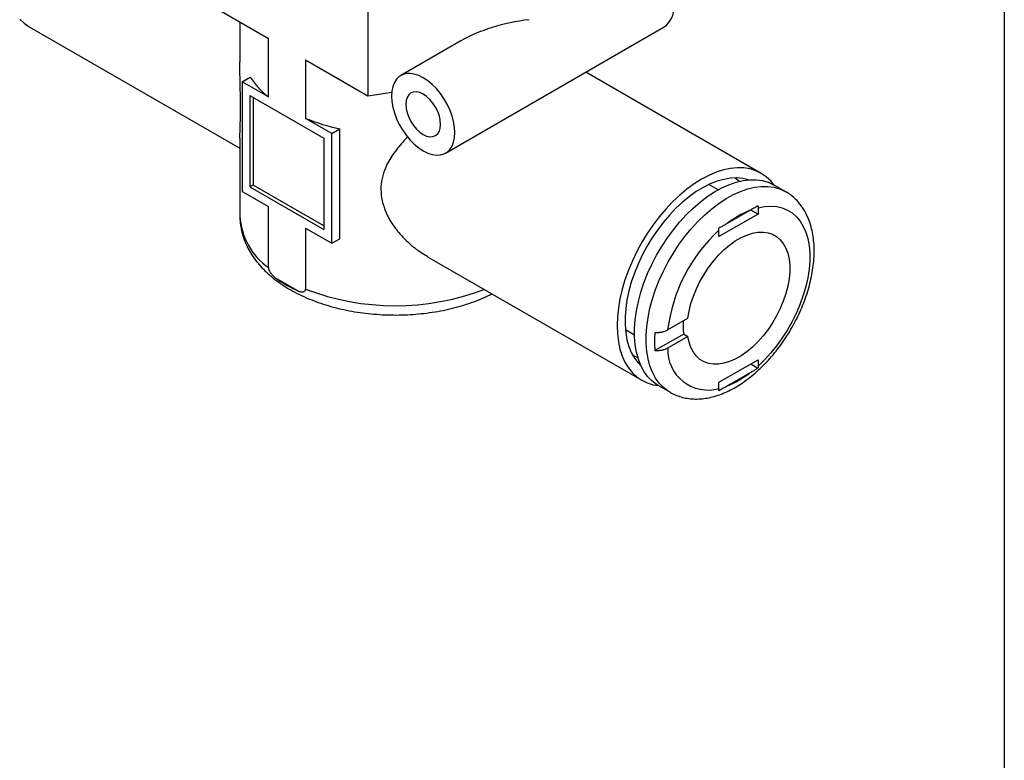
# Model space of a CAD drawing. Header units: millimetres. Extents: x 6 to 273, y 6 to 210.
# Tile 11 of 15: x 207 to 273, y 116 to 166. Entities that reach past the tile are written whole.
import ezdxf

# ---------------------------------------------------------------- set-up
doc = ezdxf.new("R2010")
doc.units = ezdxf.units.MM
doc.linetypes.add('SLD-Solid', pattern=[0])
doc.layers.add('TEXT', color=140, linetype='SLD-Solid', lineweight=25)

msp = doc.modelspace()

# ---------------------------------------------------------------- linework, layer by layer
for p, q in [((230.438, 168.06), (230.438, 160.547)), ((219.62, 166.793), (223.785, 164.389)), ((221.877, 165.49), (221.877, 162.808)), ((207.771, 165.17), (221.877, 157.027)), ((235.651, 156.704), (250.288, 165.154)), ((223.785, 160.469), (223.785, 164.389)), ((236.676, 164.224), (232.651, 161.901)), ((226.273, 162.952), (230.438, 160.547)), ((226.273, 162.952), (226.273, 159.032)), ((222.024, 161.486), (222.56, 161.795)), ((256.783, 155.351), (245.044, 162.127)), ((222.024, 161.486), (222.024, 154.137)), ((223.785, 160.469), (222.024, 161.486)), ((222.554, 160.567), (227.504, 157.71)), ((222.554, 160.567), (222.554, 154.443)), ((222.766, 160.445), (222.766, 154.565)), ((230.438, 160.547), (232.043, 160.796)), ((228.034, 158.016), (226.273, 159.032)), ((228.034, 158.016), (228.57, 158.325)), ((228.57, 150.976), (228.57, 158.325)), ((221.877, 157.713), (221.877, 152.503)), ((227.504, 157.71), (227.504, 151.586)), ((228.034, 150.667), (228.034, 158.016)), ((255.897, 154.911), (255.879, 154.928)), ((222.766, 154.565), (222.554, 154.443)), ((222.554, 154.443), (227.504, 151.586)), ((227.504, 151.83), (222.766, 154.565)), ((253.894, 154.247), (253.28, 154.602)), ((258.425, 154.114), (257.648, 154.563)), ((222.024, 154.137), (223.785, 153.12)), ((223.785, 149.038), (223.785, 153.12)), ((256.566, 153.049), (256.566, 152.624)), ((256.566, 152.624), (253.95, 151.113)), ((254.525, 152.017), (255.99, 152.863)), ((256.069, 152.91), (256.566, 152.624)), ((226.273, 151.683), (228.034, 150.667)), ((226.273, 151.683), (226.273, 147.601)), ((228.034, 150.667), (228.57, 150.976)), ((253.95, 151.113), (253.95, 151.539)), ((234.446, 149.771), (248.783, 141.494)), ((224.216, 148.38), (225.842, 147.442)), ((250.514, 144.868), (251.87, 145.65)), ((247.681, 144.902), (248.294, 144.548)), ((251.587, 144.589), (249.663, 143.478)), ((251.87, 144.425), (250.514, 143.643)), ((251.587, 144.589), (251.87, 144.425)), ((248.697, 142.488), (248.722, 142.481)), ((253.95, 141.364), (256.566, 142.874)), ((256.071, 142.588), (256.555, 142.309)), ((256.566, 142.874), (256.566, 142.448)), ((255.99, 141.97), (254.525, 141.124)), ((249.898, 141.139), (250.676, 140.69)), ((253.95, 140.938), (253.95, 141.364)), ((250.697, 140.678), (250.676, 140.69))]:
    msp.add_line(p, q)
at = {"flags": 128}
for points in [[(207.137, 165.676), (207.437, 165.398), (207.771, 165.17), (207.771, 165.17)], [(236.272, 158.078), (236.25, 158.439), (236.186, 158.818), (236.08, 159.206), (235.935, 159.597), (235.754, 159.981), (235.54, 160.352), (235.298, 160.701), (235.032, 161.022), (234.748, 161.308), (234.453, 161.553), (234.151, 161.752), (233.849, 161.901), (233.553, 161.998), (233.269, 162.039), (233.004, 162.025), (232.762, 161.956), (232.547, 161.832), (232.366, 161.657), (232.221, 161.434), (232.115, 161.168), (232.051, 160.863), (232.029, 160.527), (232.051, 160.166), (232.115, 159.787), (232.221, 159.399), (232.366, 159.008), (232.547, 158.624), (232.762, 158.253), (233.004, 157.904), (233.269, 157.583), (233.553, 157.297), (233.849, 157.052), (234.151, 156.853), (234.453, 156.703), (234.748, 156.607), (235.032, 156.565), (235.298, 156.58), (235.54, 156.649), (235.754, 156.773), (235.935, 156.948), (236.08, 157.171), (236.186, 157.437), (236.25, 157.742), (236.272, 158.078)], [(235.317, 158.629), (235.295, 158.905), (235.229, 159.196), (235.121, 159.491), (234.976, 159.779), (234.799, 160.048), (234.597, 160.289), (234.378, 160.492), (234.151, 160.65), (233.923, 160.755), (233.704, 160.805), (233.502, 160.797), (233.326, 160.731), (233.181, 160.611), (233.073, 160.44), (233.006, 160.226), (232.984, 159.976), (233.006, 159.7), (233.073, 159.409), (233.181, 159.114), (233.326, 158.826), (233.502, 158.556), (233.704, 158.315), (233.923, 158.112), (234.151, 157.955), (234.378, 157.85), (234.597, 157.8), (234.799, 157.808), (234.976, 157.874), (235.121, 157.994), (235.229, 158.165), (235.295, 158.379), (235.317, 158.629)], [(257.65, 154.562), (257.417, 154.844), (257.116, 155.123), (256.783, 155.351), (256.419, 155.526), (256.028, 155.646), (255.611, 155.712), (255.174, 155.723), (254.718, 155.678), (254.247, 155.577), (253.765, 155.423), (253.276, 155.215), (252.783, 154.955), (252.29, 154.645), (251.801, 154.288), (251.319, 153.887), (250.848, 153.444), (250.392, 152.963), (249.955, 152.447), (249.538, 151.9), (249.147, 151.327), (248.783, 150.732), (248.45, 150.12), (248.149, 149.494), (247.884, 148.86), (247.656, 148.223), (247.467, 147.588), (247.319, 146.959), (247.212, 146.341), (247.148, 145.739), (247.126, 145.157), (247.148, 144.6), (247.212, 144.072), (247.319, 143.577), (247.467, 143.12), (247.656, 142.702), (247.884, 142.328), (248.149, 142.001), (248.45, 141.722), (248.783, 141.494), (249.147, 141.319), (249.538, 141.198), (249.9, 141.138)], [(255.927, 154.913), (255.927, 154.913), (255.546, 155.004), (255.141, 155.04), (254.718, 155.021), (254.278, 154.948), (253.826, 154.821), (253.365, 154.64), (252.9, 154.408), (252.433, 154.127), (251.969, 153.798), (251.513, 153.424), (251.066, 153.009), (250.634, 152.557), (250.22, 152.069), (249.827, 151.552), (249.458, 151.009), (249.117, 150.444), (248.806, 149.863), (248.529, 149.269), (248.286, 148.669), (248.081, 148.066), (247.915, 147.467), (247.789, 146.875), (247.704, 146.297), (247.662, 145.735), (247.662, 145.197), (247.704, 144.684), (247.789, 144.203), (247.915, 143.757), (248.081, 143.349), (248.286, 142.984), (248.529, 142.663), (248.734, 142.454)], [(249.898, 141.139), (249.771, 141.217), (249.456, 141.46), (249.175, 141.754), (248.929, 142.095), (248.722, 142.481), (248.554, 142.909), (248.426, 143.376), (248.341, 143.878), (248.298, 144.411), (248.298, 144.97), (248.341, 145.553), (248.426, 146.153), (248.554, 146.767), (248.722, 147.389), (248.929, 148.015), (249.175, 148.639), (249.456, 149.257), (249.771, 149.865), (250.118, 150.456), (250.493, 151.027), (250.894, 151.574), (251.317, 152.091), (251.76, 152.575), (252.218, 153.022), (252.689, 153.428), (253.168, 153.791), (253.652, 154.108), (254.136, 154.375), (254.618, 154.591), (255.093, 154.755), (255.558, 154.865), (256.009, 154.919), (256.443, 154.919), (256.855, 154.863), (257.244, 154.752), (257.605, 154.587), (257.648, 154.563)], [(255.316, 154.814), (255.053, 155.016), (255.016, 155.04)], [(250.676, 140.69), (250.549, 140.768), (250.234, 141.011), (249.953, 141.305), (249.707, 141.646), (249.499, 142.032), (249.331, 142.46), (249.204, 142.927), (249.119, 143.429), (249.076, 143.962), (249.076, 144.521), (249.119, 145.104), (249.204, 145.704), (249.331, 146.318), (249.499, 146.94), (249.707, 147.566), (249.953, 148.19), (250.234, 148.808), (250.549, 149.416), (250.896, 150.007), (251.271, 150.578), (251.672, 151.125), (252.095, 151.642), (252.538, 152.126), (252.996, 152.573), (253.467, 152.979), (253.946, 153.342), (254.429, 153.659), (254.914, 153.926), (255.396, 154.142), (255.871, 154.306), (256.336, 154.416), (256.787, 154.47), (257.22, 154.47), (257.633, 154.414), (258.021, 154.303), (258.383, 154.138), (258.424, 154.115)], [(256.566, 153.049), (256.999, 153.131), (257.416, 153.156), (257.813, 153.124), (258.187, 153.036), (258.534, 152.893), (258.851, 152.696), (259.135, 152.446), (259.384, 152.147), (259.594, 151.8), (259.765, 151.409), (259.895, 150.978), (259.982, 150.51), (260.025, 150.01), (260.025, 149.482), (259.982, 148.931), (259.895, 148.363), (259.765, 147.782), (259.594, 147.194), (259.384, 146.604), (259.135, 146.018), (258.851, 145.44), (258.534, 144.877), (258.187, 144.333), (257.813, 143.814), (257.416, 143.324), (256.999, 142.867), (256.566, 142.448)], [(251.87, 145.65), (251.951, 146.133), (252.074, 146.627), (252.237, 147.125), (252.439, 147.622), (252.677, 148.111), (252.947, 148.586), (253.247, 149.04), (253.572, 149.469), (253.918, 149.866), (254.282, 150.227), (254.658, 150.546), (255.041, 150.821), (255.427, 151.047), (255.811, 151.222), (256.189, 151.343), (256.554, 151.408), (256.903, 151.418), (257.231, 151.372), (257.534, 151.27), (257.808, 151.114), (258.049, 150.906), (258.256, 150.648), (258.424, 150.343), (258.552, 149.996), (258.638, 149.612), (258.682, 149.193), (258.682, 148.747), (258.638, 148.279), (258.552, 147.794), (258.424, 147.3), (258.256, 146.801), (258.049, 146.305), (257.808, 145.817), (257.534, 145.345), (257.231, 144.893), (256.903, 144.468), (256.554, 144.075), (256.189, 143.719), (255.811, 143.405), (255.427, 143.136), (255.041, 142.916), (254.658, 142.748), (254.282, 142.634), (253.918, 142.575), (253.572, 142.572), (253.247, 142.625), (252.947, 142.734), (252.677, 142.896), (252.439, 143.111), (252.237, 143.375), (252.074, 143.684), (251.951, 144.036), (251.87, 144.425)], [(248.169, 143.179), (248.465, 143.05), (248.515, 143.032)]]:
    msp.add_lwpolyline(points, dxfattribs=at)
for centre, radius, start, end in [((249.422, 166.373), 1.495, 305.38471, 5.92747), ((227.539, 165.166), 6.013, 214.09684, 231.36055), ((231.566, 172.142), 14.137, 248.0144, 257.76535), ((226.445, 152.76), 4.575, 183.21327, 234.44772), ((258.401, 146.995), 6.344, 112.33437, 127.66026), ((261.283, 143.543), 10.85, 132.52473, 172.98469), ((229.861, 156.28), 9.709, 234.4575, 245.54788), ((232.278, 163.23), 16.743, 248.98289, 290.84564), ((255.837, 145.185), 4.292, 176.21788, 187.98924), ((256.746, 144.09), 7.11, 175.05895, 184.94105), ((253.218, 143.542), 2.705, 177.86509, 285.69851), ((252.114, 146.993), 6.344, 292.33437, 307.66026)]:
    msp.add_arc(centre, radius, start, end)
msp.add_ellipse((240.774, 163.126), major_axis=(5.778, 1.082), ratio=0.410779, start_param=1.414753, end_param=2.279373)
for points, knots in [([(221.881, 157.713), (221.879, 157.746), (221.876, 157.852), (221.886, 158.104), (221.899, 158.488), (221.916, 159.017), (221.924, 159.713), (221.915, 160.51), (221.896, 161.451), (221.874, 162.231), (221.879, 162.715), (221.881, 162.808)], [0, 0, 0, 0, 0.042902, 0.136363, 0.229795, 0.365719, 0.505424, 0.64096, 0.780457, 0.957709, 1, 1, 1, 1]), ([(233.11, 157.785), (232.998, 157.671), (232.629, 157.294), (232.204, 156.754), (231.836, 156.167), (231.574, 155.635), (231.368, 154.999), (231.292, 154.262), (231.379, 153.51), (231.64, 152.709), (232.102, 151.877), (232.803, 151.022), (233.593, 150.295), (234.202, 149.939), (234.457, 149.79)], [0, 0, 0, 0, 0.04571, 0.151275, 0.205395, 0.259499, 0.338208, 0.419106, 0.49759, 0.578368, 0.681009, 0.786316, 0.910308, 1, 1, 1, 1]), ([(260.324, 150.157), (260.322, 150.257), (260.319, 150.544), (260.279, 151.002), (260.191, 151.523), (260.056, 152.016), (259.878, 152.475), (259.658, 152.896), (259.399, 153.275), (259.103, 153.606), (258.78, 153.892), (258.541, 154.041), (258.424, 154.114)], [0, 0, 0, 0, 0.058329, 0.167515, 0.276741, 0.38543, 0.493027, 0.598959, 0.702798, 0.804409, 0.904002, 1, 1, 1, 1]), ([(255.99, 152.863), (256.087, 152.919), (256.278, 153.03), (256.463, 153.144), (256.555, 153.201)], [0, 0, 0, 0, 0.5024433, 1, 1, 1, 1]), ([(221.877, 152.501), (221.877, 152.5), (221.868, 152.336), (221.9, 152.008), (221.975, 151.521), (222.111, 151.042), (222.296, 150.572), (222.533, 150.114), (222.821, 149.668), (223.16, 149.237), (223.549, 148.823), (223.986, 148.427), (224.469, 148.054), (224.995, 147.705), (225.56, 147.383), (226.161, 147.089), (226.793, 146.825), (227.452, 146.591), (228.135, 146.389), (228.839, 146.22), (229.558, 146.082), (230.291, 145.977), (231.033, 145.906), (231.781, 145.867), (232.531, 145.862), (233.28, 145.89), (234.025, 145.951), (234.76, 146.045), (235.484, 146.172), (236.193, 146.331), (236.883, 146.522), (237.55, 146.746), (238.183, 146.995), (238.577, 147.184), (238.768, 147.276)], [0, 0, 0, 0, 0.0000467, 0.0296227, 0.0591439, 0.0887581, 0.118631, 0.1489035, 0.1796783, 0.211008, 0.2428873, 0.2752557, 0.308012, 0.3410375, 0.3742185, 0.4074609, 0.4406845, 0.473856, 0.5069599, 0.5399931, 0.5729609, 0.6058733, 0.6387434, 0.6715858, 0.7044164, 0.7372513, 0.7701024, 0.8029857, 0.8359178, 0.868915, 0.9019928, 0.9351644, 0.9684393, 1, 1, 1, 1]), ([(253.939, 151.691), (254.005, 151.726), (254.137, 151.797), (254.332, 151.906), (254.461, 151.98), (254.525, 152.017)], [0, 0, 0, 0, 0.33131, 0.664352, 1, 1, 1, 1]), ([(250.704, 140.678), (250.806, 140.623), (251.031, 140.501), (251.408, 140.371), (251.823, 140.277), (252.256, 140.235), (252.704, 140.242), (253.166, 140.3), (253.638, 140.408), (254.118, 140.568), (254.602, 140.778), (255.085, 141.036), (255.564, 141.341), (256.035, 141.688), (256.494, 142.075), (256.939, 142.498), (257.366, 142.955), (257.773, 143.442), (258.158, 143.955), (258.518, 144.491), (258.851, 145.046), (259.156, 145.617), (259.429, 146.201), (259.669, 146.793), (259.875, 147.39), (260.044, 147.988), (260.176, 148.583), (260.268, 149.173), (260.316, 149.698), (260.321, 150.022), (260.324, 150.157)], [0, 0, 0, 0, 0.027692, 0.061055, 0.094539, 0.128386, 0.162784, 0.197843, 0.233576, 0.269903, 0.306679, 0.34374, 0.38094, 0.418153, 0.455316, 0.492403, 0.52941, 0.566344, 0.603221, 0.640057, 0.676875, 0.713694, 0.750532, 0.787408, 0.824346, 0.861366, 0.898489, 0.93573, 0.973098, 1, 1, 1, 1]), ([(223.785, 149.038), (223.785, 149.024), (223.786, 148.995), (223.797, 148.949), (223.814, 148.899), (223.838, 148.847), (223.869, 148.791), (223.906, 148.733), (223.97, 148.642), (224.073, 148.52), (224.166, 148.429), (224.216, 148.38)], [0, 0, 0, 0, 0.059462, 0.120142, 0.184069, 0.252985, 0.328288, 0.411053, 0.502091, 0.728351, 1, 1, 1, 1]), ([(225.842, 147.442), (225.866, 147.437), (225.913, 147.428), (225.982, 147.419), (226.047, 147.418), (226.116, 147.425), (226.18, 147.444), (226.233, 147.48), (226.267, 147.53), (226.271, 147.578), (226.273, 147.601)], [0, 0, 0, 0, 0.131254, 0.248058, 0.3758, 0.499708, 0.652315, 0.781948, 0.894785, 1, 1, 1, 1]), ([(249.663, 144.703), (249.693, 144.701), (249.755, 144.697), (249.851, 144.697), (249.948, 144.702), (250.047, 144.714), (250.146, 144.731), (250.244, 144.755), (250.339, 144.786), (250.431, 144.823), (250.486, 144.853), (250.514, 144.868)], [0, 0, 0, 0, 0.099027, 0.201071, 0.306135, 0.414222, 0.525333, 0.639468, 0.756625, 0.876803, 1, 1, 1, 1]), ([(250.514, 143.643), (250.489, 143.629), (250.44, 143.602), (250.358, 143.568), (250.273, 143.539), (250.185, 143.515), (250.096, 143.497), (250.007, 143.483), (249.918, 143.475), (249.831, 143.472), (249.746, 143.472), (249.69, 143.476), (249.663, 143.478)], [0, 0, 0, 0, 0.111015, 0.219584, 0.325707, 0.429381, 0.530605, 0.62938, 0.725705, 0.819582, 0.911013, 1, 1, 1, 1]), ([(256.555, 142.309), (256.494, 142.271), (256.372, 142.194), (256.183, 142.082), (256.055, 142.008), (255.99, 141.97)], [0, 0, 0, 0, 0.3313098, 0.6643518, 1, 1, 1, 1]), ([(254.525, 141.124), (254.429, 141.069), (254.237, 140.958), (254.038, 140.851), (253.939, 140.798)], [0, 0, 0, 0, 0.5024433, 1, 1, 1, 1])]:
    msp.add_open_spline(points, degree=3, knots=knots)
for points in [[(256.555, 153.201), (256.562, 153.149), (256.566, 153.099), (256.566, 153.049)], [(253.95, 151.539), (253.949, 151.588), (253.946, 151.638), (253.939, 151.691)], [(256.566, 142.448), (256.566, 142.4), (256.563, 142.353), (256.555, 142.309)], [(253.939, 140.798), (253.946, 140.842), (253.95, 140.889), (253.95, 140.938)]]:
    msp.add_open_spline(points, degree=3)
at = {"layer": 'TEXT'}
msp.add_line((273.05, 209.55), (273.05, 6.35), dxfattribs=at)

doc.saveas('drawing.dxf')
